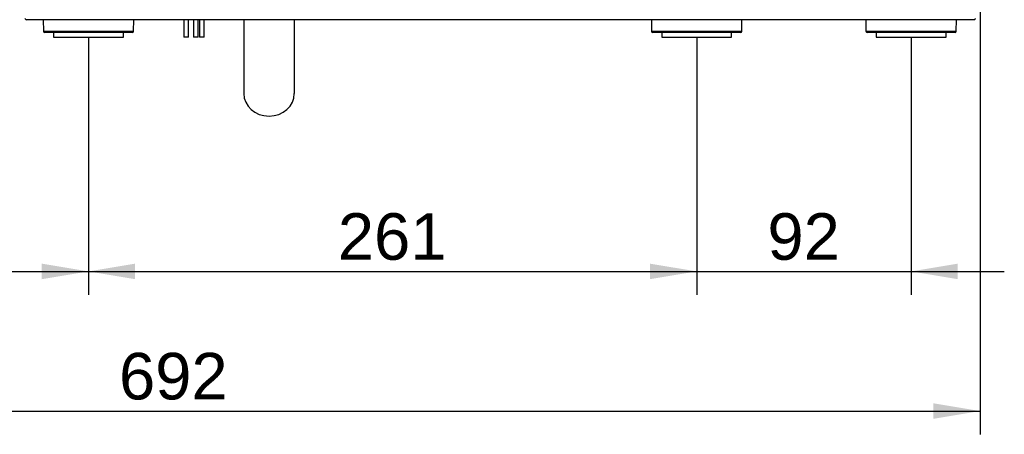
# Model space of a CAD drawing. Header units: millimetres. Extents: x -40 to 419, y 0 to 295.
# Tile 28 of 72: x 92 to 155, y 146 to 173. Entities that reach past the tile are written whole.
import ezdxf
from ezdxf.enums import TextEntityAlignment as Align

# ---------------------------------------------------------------- set-up
doc = ezdxf.new("R2010")
doc.units = ezdxf.units.MM
doc.layers.add('BW4_CTMPLUS_RL', color=7, linetype='Continuous')
doc.layers.add('Standard', color=7, linetype='Continuous')
doc.styles.add('SEACAD_Arial', font='arial.ttf')
doc.dimstyles.new('ISO_(mm)', dxfattribs={"dimtxt": 3, "dimasz": 3, "dimexe": 1.5, "dimexo": 0, "dimgap": 0.75, "dimtad": 1, "dimdec": 0, "dimlfac": 6.666667, "dimtxsty": 'SEACAD_Arial', "dimblk1": '_SE_FILLED', "dimblk2": '_SE_FILLED', "dimsah": 1, "dimcen": 1.5, "dimadec": 0, "dimazin": 0, "dimtfac": 0.5, "dimtmove": 0, "dimatfit": 3, "dimfxl": 1, "dimarcsym": 0})

# ---------------------------------------------------------------- blocks, each defined once
blk = doc.blocks.new('SE')
at = {"layer": 'BW4_CTMPLUS_RL', "color": 7, "linetype": 'Continuous'}
for p, q in [((153.41, 173.001), (92.452, 173.001)), ((93.509, 173.001), (93.522, 172.25)), ((99.328, 172.25), (99.341, 173.001)), ((102.575, 173.001), (102.575, 171.877)), ((102.875, 171.877), (102.875, 173.001)), ((103.197, 173.001), (103.197, 171.877)), ((103.497, 171.877), (103.497, 173.001)), ((103.581, 173.001), (103.581, 171.877)), ((103.881, 171.877), (103.881, 173.001)), ((106.423, 173.001), (106.423, 168.245)), ((109.678, 168.245), (109.678, 173.001)), ((132.659, 173.001), (132.672, 172.25)), ((138.478, 172.25), (138.491, 173.001)), ((146.459, 173.001), (146.472, 172.25)), ((152.278, 172.25), (152.291, 173.001)), ((93.522, 172.25), (99.328, 172.25)), ((99.253, 172.177), (93.597, 172.177)), ((94.175, 172.177), (94.175, 171.877)), ((94.175, 171.877), (98.675, 171.877)), ((98.675, 171.877), (98.675, 172.177)), ((102.875, 171.877), (102.575, 171.877)), ((103.497, 171.877), (103.197, 171.877)), ((103.881, 171.877), (103.581, 171.877)), ((132.672, 172.25), (138.478, 172.25)), ((138.403, 172.177), (132.747, 172.177)), ((133.325, 172.177), (133.325, 171.877)), ((133.325, 171.877), (137.825, 171.877)), ((137.825, 171.877), (137.825, 172.177)), ((146.472, 172.25), (152.278, 172.25)), ((152.203, 172.177), (146.547, 172.177)), ((147.125, 172.177), (147.125, 171.877)), ((147.125, 171.877), (151.625, 171.877)), ((151.625, 171.877), (151.625, 172.177))]:
    blk.add_line(p, q, dxfattribs=at)
for centre, start, end in [((93.597, 172.252), 181, 270), ((99.253, 172.252), 270, 359), ((132.747, 172.252), 181, 270), ((138.403, 172.252), 270, 359), ((146.547, 172.252), 181, 270), ((152.203, 172.252), 270, 359)]:
    blk.add_arc(centre, 0.075, start, end, dxfattribs=at)
blk.add_ellipse((108.05, 168.245), major_axis=(1.627, 0), ratio=0.897258, start_param=3.141593, end_param=6.283185, dxfattribs=at)
for points in [[(92.331, 173.077), (92.351, 173.053), (92.371, 173.034), (92.412, 173.008), (92.432, 173.001), (92.452, 173.001)], [(153.41, 173.001), (153.431, 173.001), (153.451, 173.008), (153.491, 173.034), (153.511, 173.053), (153.532, 173.077)]]:
    blk.add_open_spline(points, degree=3, knots=[0, 0, 0, 0, 0.5, 0.5, 1, 1, 1, 1], dxfattribs=at)
blk = doc.blocks.new('DMBLK65')
at = {"layer": 'Standard', "linetype": 'Continuous'}
for points in [[(57.455, 156.277), (57.455, 157.277), (54.455, 156.777)], [(93.425, 156.277), (96.425, 156.777), (93.425, 157.277)]]:
    blk.add_hatch(color=7, dxfattribs=at).paths.add_polyline_path(points)
at = {"layer": 'Standard', "color": 7, "linetype": 'Continuous'}
for p, q in [((54.455, 171.877), (54.455, 155.277)), ((96.425, 171.877), (96.425, 155.277)), ((54.455, 156.777), (96.425, 156.777))]:
    blk.add_line(p, q, dxfattribs=at)
at = {"layer": 'Standard', "color": 7, "linetype": 'Continuous', "style": 'SEACAD_Arial'}
blk.add_text('280', height=3, dxfattribs=at).set_placement((71.918, 160.527), align=Align.TOP_LEFT)
blk = doc.blocks.new('_SE_FILLED')
at = {"color": 0}
blk.add_line((0, 0), (-1, 0), dxfattribs=at)
blk.add_solid([(0, 0), (-1, -0.1665), (-1, 0.1665), (0, 0)], dxfattribs=at)
blk = doc.blocks.new('DMBLK66')
at = {"layer": 'Standard', "linetype": 'Continuous'}
for points in [[(99.425, 156.277), (99.425, 157.277), (96.425, 156.777)], [(132.575, 156.277), (135.575, 156.777), (132.575, 157.277)]]:
    blk.add_hatch(color=7, dxfattribs=at).paths.add_polyline_path(points)
at = {"layer": 'Standard', "color": 7, "linetype": 'Continuous'}
for p, q in [((96.425, 171.877), (96.425, 155.277)), ((135.575, 171.877), (135.575, 155.277)), ((96.425, 156.777), (135.575, 156.777))]:
    blk.add_line(p, q, dxfattribs=at)
at = {"layer": 'Standard', "color": 7, "linetype": 'Continuous', "style": 'SEACAD_Arial'}
blk.add_text('261', height=3, dxfattribs=at).set_placement((112.478, 160.527), align=Align.TOP_LEFT)
blk = doc.blocks.new('DMBLK67')
at = {"layer": 'Standard', "linetype": 'Continuous'}
for points in [[(132.575, 156.277), (135.575, 156.777), (132.575, 157.277)], [(152.375, 156.277), (152.375, 157.277), (149.375, 156.777)]]:
    blk.add_hatch(color=7, dxfattribs=at).paths.add_polyline_path(points)
at = {"layer": 'Standard', "color": 7, "linetype": 'Continuous'}
for p, q in [((135.575, 171.877), (135.575, 155.277)), ((149.375, 171.877), (149.375, 155.277)), ((129.575, 156.777), (155.375, 156.777))]:
    blk.add_line(p, q, dxfattribs=at)
at = {"layer": 'Standard', "color": 7, "linetype": 'Continuous', "style": 'SEACAD_Arial'}
blk.add_text('92', height=3, dxfattribs=at).set_placement((140.127, 160.527), align=Align.TOP_LEFT)
blk = doc.blocks.new('DMBLK71')
at = {"layer": 'Standard', "linetype": 'Continuous'}
for points in [[(53.015, 147.277), (53.015, 148.277), (50.015, 147.777)], [(150.815, 147.277), (153.815, 147.777), (150.815, 148.277)]]:
    blk.add_hatch(color=7, dxfattribs=at).paths.add_polyline_path(points)
at = {"layer": 'Standard', "color": 7, "linetype": 'Continuous'}
for p, q in [((50.015, 186.652), (50.015, 146.277)), ((153.815, 180.607), (153.815, 146.277)), ((50.015, 147.777), (153.815, 147.777))]:
    blk.add_line(p, q, dxfattribs=at)
at = {"layer": 'Standard', "color": 7, "linetype": 'Continuous', "style": 'SEACAD_Arial'}
blk.add_text('692', height=3, dxfattribs=at).set_placement((98.393, 151.527), align=Align.TOP_LEFT)
blk = doc.blocks.new('DMBLK72')
at = {"layer": 'Standard', "linetype": 'Continuous'}
for points in [[(40.054, 265.633), (41.054, 265.633), (40.554, 268.633)], [(40.054, 174.877), (40.554, 171.877), (41.054, 174.877)]]:
    blk.add_hatch(color=7, dxfattribs=at).paths.add_polyline_path(points)
at = {"layer": 'Standard', "color": 7, "linetype": 'Continuous'}
for p, q in [((96.129, 268.633), (39.054, 268.633)), ((40.554, 268.633), (40.554, 171.877)), ((54.455, 171.877), (39.054, 171.877))]:
    blk.add_line(p, q, dxfattribs=at)
at = {"layer": 'Standard', "color": 7, "linetype": 'Continuous', "style": 'SEACAD_Arial'}
blk.add_text('645', height=3, rotation=90, dxfattribs=at).set_placement((36.804, 216.733), align=Align.TOP_LEFT)

msp = doc.modelspace()

# ---------------------------------------------------------------- block references
at = {"layer": 'Standard'}
msp.add_blockref('SE', (0, 0), dxfattribs=at)

# ---------------------------------------------------------------- dimensions: what is measured, and where the dimension line sits
at = {"layer": 'Standard', "color": 7, "linetype": 'Continuous'}
for base, p1, p2, angle, picture, middle, dimtype in [((40.5543, 171.8767), (96.1291, 268.6328), (54.4551, 171.8767), 90, 'DMBLK72', (40.5543, 220.2547), 160), ((54.4551, 156.7774), (54.4551, 171.8767), (96.4251, 171.8767), 0, 'DMBLK65', (75.4401, 156.7774), 161)]:
    dim = msp.add_linear_dim(base=base, p1=p1, p2=p2, angle=angle, text='\\A1;<>', dimstyle='ISO_(mm)', dxfattribs=at)
    dim.commit()
    dim.dimension.update_dxf_attribs({"geometry": picture, "text_midpoint": middle, "dimtype": dimtype})
dim = msp.add_linear_dim(base=(153.8151, 147.7774), p1=(50.0151, 186.6517), p2=(153.8151, 180.6067), text='\\A1;<>', dimstyle='ISO_(mm)', override={"dimdec": 2}, dxfattribs=at)
dim.commit()
dim.dimension.update_dxf_attribs({"geometry": 'DMBLK71', "text_midpoint": (101.9151, 147.7774), "dimtype": 160})
for base, p1, p2, picture, middle in [((96.4251, 156.7774), (96.4251, 171.8767), (135.5751, 171.8767), 'DMBLK66', (116.0001, 156.7774)), ((135.5751, 156.7774), (135.5751, 171.8767), (149.3751, 171.8767), 'DMBLK67', (142.4751, 156.7774))]:
    dim = msp.add_linear_dim(base=base, p1=p1, p2=p2, angle=0, text='\\A1;<>', dimstyle='ISO_(mm)', override={"dimdec": 2}, dxfattribs=at)
    dim.commit()
    dim.dimension.update_dxf_attribs({"geometry": picture, "text_midpoint": middle, "dimtype": 161})

doc.saveas('drawing.dxf')
